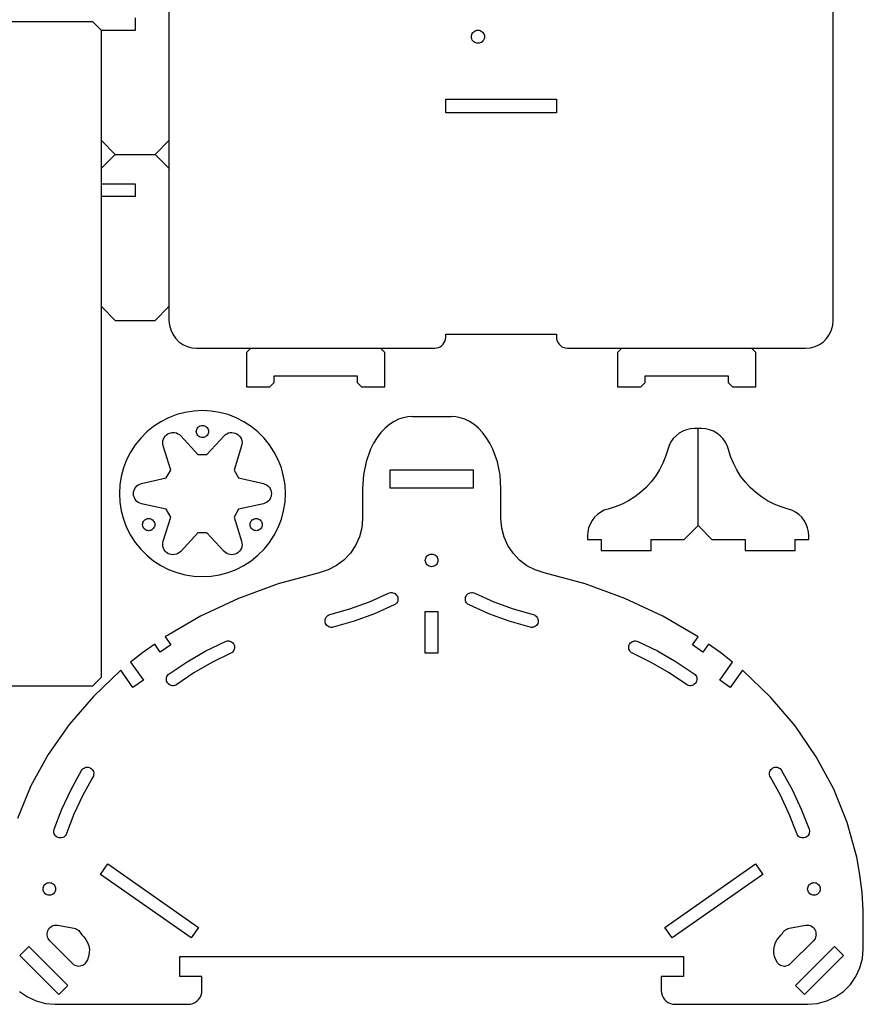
# Model space of a CAD drawing. Header units: millimetres. Extents: x 0 to 378, y 0 to 381.
# Tile 2 of 3: x 184 to 378, y 0 to 226. Entities that reach past the tile are written whole.
import ezdxf

# ---------------------------------------------------------------- set-up
doc = ezdxf.new("R2010")
doc.units = ezdxf.units.MM
doc.layers.add('SHEET_VIEW_1_DRAWING_1', color=7, linetype='Continuous')

msp = doc.modelspace()

# ---------------------------------------------------------------- linework, layer by layer
at = {"layer": 'SHEET_VIEW_1_DRAWING_1', "color": 5}
for p, q in [((218.69, 264.83), (218.69, 156.88)), ((371.09, 156.88), (371.09, 264.83)), ((210.95, 226.35), (210.95, 223.43)), ((201.2, 225.43), (2, 225.43)), ((203.2, 223.43), (201.2, 225.43)), ((210.95, 223.43), (203.2, 223.43)), ((203.2, 75.03), (203.2, 223.43)), ((288.08, 221.97), (288.1, 222.23)), ((288.1, 221.71), (288.08, 221.97)), ((288.1, 222.23), (288.17, 222.48)), ((288.17, 221.46), (288.1, 221.71)), ((288.17, 222.48), (288.28, 222.72)), ((288.28, 221.22), (288.17, 221.46)), ((288.28, 222.72), (288.43, 222.93)), ((288.43, 222.93), (288.61, 223.12)), ((288.61, 223.12), (288.83, 223.27)), ((288.83, 223.27), (289.06, 223.38)), ((289.06, 223.38), (289.32, 223.45)), ((289.32, 223.45), (289.58, 223.47)), ((289.58, 223.47), (289.84, 223.45)), ((289.84, 223.45), (290.09, 223.38)), ((290.09, 223.38), (290.33, 223.27)), ((290.33, 223.27), (290.54, 223.12)), ((290.54, 223.12), (290.72, 222.93)), ((290.72, 222.93), (290.87, 222.72)), ((290.87, 222.72), (290.99, 222.48)), ((290.99, 221.46), (290.87, 221.22)), ((290.99, 222.48), (291.05, 222.23)), ((291.05, 221.71), (290.99, 221.46)), ((291.05, 222.23), (291.08, 221.97)), ((291.08, 221.97), (291.05, 221.71)), ((288.43, 221.01), (288.28, 221.22)), ((288.61, 220.82), (288.43, 221.01)), ((288.83, 220.67), (288.61, 220.82)), ((289.06, 220.56), (288.83, 220.67)), ((289.32, 220.49), (289.06, 220.56)), ((289.58, 220.47), (289.32, 220.49)), ((289.84, 220.49), (289.58, 220.47)), ((290.09, 220.56), (289.84, 220.49)), ((290.33, 220.67), (290.09, 220.56)), ((290.54, 220.82), (290.33, 220.67)), ((290.72, 221.01), (290.54, 220.82)), ((290.87, 221.22), (290.72, 221.01)), ((282.19, 204.51), (282.19, 207.68)), ((282.19, 207.68), (307.59, 207.68)), ((307.59, 207.68), (307.59, 204.51)), ((307.59, 204.51), (282.19, 204.51)), ((203.2, 198.16), (206.38, 194.98)), ((215.52, 194.98), (218.69, 198.16)), ((206.38, 194.98), (203.2, 191.81)), ((206.38, 194.98), (215.52, 194.98)), ((218.69, 191.81), (215.52, 194.98)), ((203.2, 188.25), (210.95, 188.25)), ((210.95, 188.25), (210.95, 185.33)), ((210.95, 185.33), (203.2, 185.33)), ((203.2, 160.06), (206.38, 156.88)), ((215.52, 156.88), (218.69, 160.06)), ((206.38, 156.88), (215.52, 156.88)), ((218.69, 156.88), (218.79, 155.78)), ((371, 155.78), (371.09, 156.88)), ((218.79, 155.78), (219.08, 154.71)), ((219.08, 154.71), (219.54, 153.71)), ((219.54, 153.71), (220.18, 152.8)), ((282.19, 153.71), (307.59, 153.71)), ((282.19, 153.07), (282.19, 153.71)), ((307.59, 153.71), (307.59, 153.07)), ((369.61, 152.8), (370.24, 153.71)), ((370.24, 153.71), (370.71, 154.71)), ((370.71, 154.71), (371, 155.78)), ((220.18, 152.8), (220.96, 152.02)), ((220.96, 152.02), (221.87, 151.38)), ((221.87, 151.38), (222.87, 150.91)), ((281.29, 151.13), (281.6, 151.44)), ((281.6, 151.44), (281.85, 151.8)), ((281.85, 151.8), (282.04, 152.2)), ((282.04, 152.2), (282.16, 152.63)), ((282.16, 152.63), (282.19, 153.07)), ((307.59, 153.07), (307.63, 152.63)), ((307.63, 152.63), (307.75, 152.2)), ((307.75, 152.2), (307.93, 151.8)), ((307.93, 151.8), (308.19, 151.44)), ((308.19, 151.44), (308.5, 151.13)), ((366.92, 150.91), (367.92, 151.38)), ((367.92, 151.38), (368.83, 152.02)), ((368.83, 152.02), (369.61, 152.8)), ((222.87, 150.91), (223.94, 150.63)), ((223.94, 150.63), (225.04, 150.53)), ((225.04, 150.53), (279.65, 150.53)), ((237.47, 150.53), (236.47, 149.53)), ((236.47, 149.53), (236.47, 141.64)), ((268.22, 149.53), (267.22, 150.53)), ((268.22, 141.64), (268.22, 149.53)), ((279.65, 150.53), (280.1, 150.57)), ((280.1, 150.57), (280.52, 150.68)), ((280.52, 150.68), (280.92, 150.87)), ((280.92, 150.87), (281.29, 151.13)), ((308.5, 151.13), (308.86, 150.87)), ((308.86, 150.87), (309.27, 150.68)), ((309.27, 150.68), (309.69, 150.57)), ((309.69, 150.57), (310.13, 150.53)), ((310.13, 150.53), (364.74, 150.53)), ((322.56, 150.53), (321.56, 149.53)), ((321.56, 149.53), (321.56, 141.64)), ((353.31, 149.53), (352.31, 150.53)), ((353.31, 141.64), (353.31, 149.53)), ((364.74, 150.53), (365.85, 150.63)), ((365.85, 150.63), (366.92, 150.91)), ((241.82, 141.64), (242.82, 142.64)), ((242.82, 144.18), (261.87, 144.18)), ((242.82, 142.64), (242.82, 144.18)), ((261.87, 144.18), (261.87, 142.64)), ((261.87, 142.64), (262.87, 141.64)), ((326.91, 141.64), (327.91, 142.64)), ((327.91, 144.18), (346.96, 144.18)), ((327.91, 142.64), (327.91, 144.18)), ((346.96, 144.18), (346.96, 142.64)), ((346.96, 142.64), (347.96, 141.64)), ((236.47, 141.64), (241.82, 141.64)), ((262.87, 141.64), (268.22, 141.64)), ((321.56, 141.64), (326.91, 141.64)), ((347.96, 141.64), (353.31, 141.64)), ((222.4, 135.8), (220.47, 135.28)), ((224.37, 136.11), (222.4, 135.8)), ((226.36, 136.21), (224.37, 136.11)), ((228.35, 136.11), (226.36, 136.21)), ((230.32, 135.8), (228.35, 136.11)), ((232.25, 135.28), (230.32, 135.8)), ((216.84, 133.66), (215.16, 132.57)), ((218.61, 134.57), (216.84, 133.66)), ((220.47, 135.28), (218.61, 134.57)), ((234.11, 134.57), (232.25, 135.28)), ((235.89, 133.66), (234.11, 134.57)), ((237.56, 132.57), (235.89, 133.66)), ((270.32, 133.7), (269.25, 133)), ((271.35, 134.21), (270.32, 133.7)), ((272.45, 134.58), (271.35, 134.21)), ((273.48, 134.79), (272.45, 134.58)), ((274.53, 134.86), (273.48, 134.79)), ((274.53, 134.86), (283.42, 134.86)), ((284.47, 134.79), (283.42, 134.86)), ((285.5, 134.58), (284.47, 134.79)), ((286.58, 134.21), (285.5, 134.58)), ((287.62, 133.7), (286.58, 134.21)), ((288.69, 133), (287.62, 133.7)), ((213.61, 131.32), (212.2, 129.91)), ((215.16, 132.57), (213.61, 131.32)), ((218.45, 130.87), (218.81, 131.04)), ((218.81, 131.04), (219.2, 131.14)), ((219.2, 131.14), (219.41, 131.18)), ((219.41, 131.18), (219.64, 131.19)), ((219.64, 131.19), (219.99, 131.16)), ((219.99, 131.16), (220.38, 131.07)), ((220.38, 131.07), (220.75, 130.91)), ((224.96, 131.4), (224.99, 131.64)), ((224.99, 131.16), (224.96, 131.4)), ((224.99, 131.64), (225.05, 131.88)), ((225.05, 130.92), (224.99, 131.16)), ((225.05, 131.88), (225.15, 132.1)), ((225.15, 132.1), (225.29, 132.3)), ((225.29, 132.3), (225.46, 132.47)), ((225.46, 132.47), (225.66, 132.61)), ((225.66, 132.61), (225.88, 132.71)), ((225.88, 132.71), (226.12, 132.78)), ((226.12, 132.78), (226.36, 132.8)), ((226.36, 132.8), (226.6, 132.78)), ((226.6, 132.78), (226.84, 132.71)), ((226.84, 132.71), (227.06, 132.61)), ((227.06, 132.61), (227.26, 132.47)), ((227.26, 132.47), (227.43, 132.3)), ((227.43, 132.3), (227.57, 132.1)), ((227.57, 132.1), (227.67, 131.88)), ((227.67, 131.88), (227.74, 131.64)), ((227.74, 131.16), (227.67, 130.92)), ((227.74, 131.64), (227.76, 131.4)), ((227.76, 131.4), (227.74, 131.16)), ((231.97, 130.91), (232.34, 131.07)), ((232.34, 131.07), (232.73, 131.16)), ((232.73, 131.16), (233.13, 131.19)), ((233.13, 131.19), (233.53, 131.14)), ((233.53, 131.14), (233.91, 131.04)), ((233.91, 131.04), (234.27, 130.87)), ((239.11, 131.32), (237.56, 132.57)), ((240.52, 129.91), (239.11, 131.32)), ((267.32, 131.16), (266.44, 130.02)), ((268.27, 132.17), (267.32, 131.16)), ((269.25, 133), (268.27, 132.17)), ((289.67, 132.17), (288.69, 133)), ((290.64, 131.15), (289.67, 132.17)), ((291.5, 130.03), (290.64, 131.15)), ((336.58, 131.47), (335.77, 131.01)), ((337.45, 131.8), (336.58, 131.47)), ((338.36, 132), (337.45, 131.8)), ((339.28, 132.07), (338.36, 132)), ((340.09, 132.07), (339.28, 132.07)), ((340.09, 109.85), (340.09, 132.07)), ((340.9, 132.07), (340.09, 132.07)), ((341.82, 132), (340.9, 132.07)), ((342.73, 131.8), (341.82, 132)), ((343.6, 131.47), (342.73, 131.8)), ((344.41, 131.01), (343.6, 131.47)), ((212.2, 129.91), (210.95, 128.36)), ((217.26, 128.9), (217.31, 129.29)), ((217.28, 128.5), (217.26, 128.9)), ((217.31, 129.29), (217.42, 129.68)), ((217.42, 129.68), (217.6, 130.04)), ((217.6, 130.04), (217.84, 130.36)), ((217.84, 130.36), (218.12, 130.64)), ((218.12, 130.64), (218.45, 130.87)), ((220.75, 130.91), (221.08, 130.69)), ((221.08, 130.69), (221.38, 130.42)), ((221.38, 130.42), (225.33, 126.16)), ((225.15, 130.7), (225.05, 130.92)), ((225.29, 130.5), (225.15, 130.7)), ((225.46, 130.33), (225.29, 130.5)), ((225.66, 130.19), (225.46, 130.33)), ((225.88, 130.09), (225.66, 130.19)), ((226.12, 130.02), (225.88, 130.09)), ((226.36, 130), (226.12, 130.02)), ((226.6, 130.02), (226.36, 130)), ((226.84, 130.09), (226.6, 130.02)), ((227.06, 130.19), (226.84, 130.09)), ((227.26, 130.33), (227.06, 130.19)), ((227.43, 130.5), (227.26, 130.33)), ((227.4, 126.16), (231.34, 130.42)), ((227.57, 130.7), (227.43, 130.5)), ((227.67, 130.92), (227.57, 130.7)), ((231.34, 130.42), (231.64, 130.69)), ((231.64, 130.69), (231.97, 130.91)), ((234.27, 130.87), (234.6, 130.64)), ((234.6, 130.64), (234.89, 130.36)), ((234.89, 130.36), (235.12, 130.04)), ((235.12, 130.04), (235.3, 129.68)), ((235.3, 129.68), (235.41, 129.29)), ((235.41, 129.29), (235.46, 128.9)), ((235.46, 128.9), (235.44, 128.5)), ((241.77, 128.36), (240.52, 129.91)), ((265.65, 128.76), (264.96, 127.38)), ((266.44, 130.02), (265.65, 128.76)), ((292.3, 128.74), (291.5, 130.03)), ((333.86, 129.02), (333.43, 128.19)), ((334.39, 129.77), (333.86, 129.02)), ((335.04, 130.44), (334.39, 129.77)), ((335.77, 131.01), (335.04, 130.44)), ((345.14, 130.44), (344.41, 131.01)), ((345.79, 129.77), (345.14, 130.44)), ((346.32, 129.02), (345.79, 129.77)), ((346.75, 128.19), (346.32, 129.02)), ((209.86, 126.69), (208.96, 124.91)), ((210.95, 128.36), (209.86, 126.69)), ((217.37, 128.11), (217.28, 128.5)), ((219.09, 122.56), (217.37, 128.11)), ((235.35, 128.11), (233.63, 122.56)), ((235.44, 128.5), (235.35, 128.11)), ((242.86, 126.69), (241.77, 128.36)), ((243.76, 124.91), (242.86, 126.69)), ((264.96, 127.38), (263.9, 124.42)), ((292.98, 127.38), (292.3, 128.74)), ((294.04, 124.43), (292.98, 127.38)), ((333.14, 127.31), (332.64, 125.69)), ((333.43, 128.19), (333.14, 127.31)), ((347.04, 127.31), (346.75, 128.19)), ((347.54, 125.69), (347.04, 127.31)), ((208.96, 124.91), (208.24, 123.05)), ((225.33, 126.16), (227.4, 126.16)), ((244.48, 123.05), (243.76, 124.91)), ((263.9, 124.42), (263.3, 121.45)), ((294.65, 121.42), (294.04, 124.43)), ((332.64, 125.69), (332, 124.13)), ((348.18, 124.13), (347.54, 125.69)), ((208.24, 123.05), (207.73, 121.12)), ((218.05, 120.76), (219.09, 122.56)), ((233.63, 122.56), (234.67, 120.76)), ((244.99, 121.12), (244.48, 123.05)), ((269.42, 118.42), (269.42, 122.64)), ((269.42, 122.64), (288.47, 122.64)), ((288.47, 122.64), (288.47, 118.42)), ((331.23, 122.62), (330.33, 121.19)), ((332, 124.13), (331.23, 122.62)), ((348.95, 122.62), (348.18, 124.13)), ((349.85, 121.19), (348.95, 122.62)), ((207.73, 121.12), (207.42, 119.15)), ((212.39, 119.48), (218.05, 120.76)), ((234.67, 120.76), (240.34, 119.48)), ((245.31, 119.15), (244.99, 121.12)), ((263.3, 121.45), (263.1, 118.35)), ((294.85, 118.35), (294.65, 121.42)), ((329.3, 119.85), (328.16, 118.6)), ((330.33, 121.19), (329.3, 119.85)), ((350.88, 119.85), (349.85, 121.19)), ((352.02, 118.6), (350.88, 119.85)), ((207.42, 119.15), (207.31, 117.16)), ((210.54, 117.16), (210.57, 117.56)), ((210.57, 117.56), (210.67, 117.95)), ((210.67, 117.95), (210.83, 118.31)), ((210.83, 118.31), (211.06, 118.65)), ((211.06, 118.65), (211.33, 118.94)), ((211.33, 118.94), (211.65, 119.18)), ((211.65, 119.18), (212.01, 119.36)), ((212.01, 119.36), (212.39, 119.48)), ((240.34, 119.48), (240.72, 119.36)), ((240.72, 119.36), (241.07, 119.18)), ((241.07, 119.18), (241.39, 118.94)), ((241.39, 118.94), (241.67, 118.65)), ((241.67, 118.65), (241.89, 118.31)), ((241.89, 118.31), (242.05, 117.95)), ((242.05, 117.95), (242.15, 117.56)), ((242.15, 117.56), (242.19, 117.16)), ((245.41, 117.16), (245.31, 119.15)), ((263.1, 118.35), (263.1, 111.41)), ((288.47, 118.42), (269.42, 118.42)), ((294.85, 111.4), (294.85, 118.35)), ((328.16, 118.6), (326.91, 117.46)), ((353.27, 117.46), (352.02, 118.6)), ((207.31, 117.16), (207.42, 115.17)), ((210.57, 116.76), (210.54, 117.16)), ((210.67, 116.38), (210.57, 116.76)), ((210.83, 116.01), (210.67, 116.38)), ((211.06, 115.68), (210.83, 116.01)), ((211.33, 115.39), (211.06, 115.68)), ((211.65, 115.15), (211.33, 115.39)), ((241.39, 115.39), (241.07, 115.15)), ((241.67, 115.68), (241.39, 115.39)), ((241.89, 116.01), (241.67, 115.68)), ((242.05, 116.38), (241.89, 116.01)), ((242.15, 116.76), (242.05, 116.38)), ((242.19, 117.16), (242.15, 116.76)), ((245.31, 115.17), (245.41, 117.16)), ((324.14, 115.53), (322.64, 114.76)), ((325.57, 116.43), (324.14, 115.53)), ((326.91, 117.46), (325.57, 116.43)), ((354.61, 116.43), (353.27, 117.46)), ((356.04, 115.53), (354.61, 116.43)), ((357.54, 114.76), (356.04, 115.53)), ((207.42, 115.17), (207.73, 113.2)), ((207.73, 113.2), (208.24, 111.28)), ((212.01, 114.97), (211.65, 115.15)), ((212.39, 114.85), (212.01, 114.97)), ((218.05, 113.56), (212.39, 114.85)), ((219.09, 111.77), (218.05, 113.56)), ((234.67, 113.56), (233.63, 111.77)), ((240.34, 114.85), (234.67, 113.56)), ((240.72, 114.97), (240.34, 114.85)), ((241.07, 115.15), (240.72, 114.97)), ((244.48, 111.28), (244.99, 113.2)), ((244.99, 113.2), (245.31, 115.17)), ((318.57, 113.33), (317.74, 112.91)), ((319.45, 113.63), (318.57, 113.33)), ((321.07, 114.12), (319.45, 113.63)), ((322.64, 114.76), (321.07, 114.12)), ((359.11, 114.12), (357.54, 114.76)), ((360.73, 113.63), (359.11, 114.12)), ((361.61, 113.33), (360.73, 113.63)), ((362.44, 112.91), (361.61, 113.33)), ((208.24, 111.28), (208.96, 109.41)), ((212.72, 110.52), (212.82, 110.74)), ((212.82, 110.74), (212.96, 110.94)), ((212.96, 110.94), (213.13, 111.11)), ((213.13, 111.11), (213.33, 111.25)), ((213.33, 111.25), (213.55, 111.36)), ((213.55, 111.36), (213.79, 111.42)), ((213.79, 111.42), (214.03, 111.44)), ((214.03, 111.44), (214.27, 111.42)), ((214.27, 111.42), (214.51, 111.36)), ((214.51, 111.36), (214.73, 111.25)), ((214.73, 111.25), (214.93, 111.11)), ((214.93, 111.11), (215.1, 110.94)), ((215.1, 110.94), (215.24, 110.74)), ((215.24, 110.74), (215.34, 110.52)), ((217.37, 106.22), (219.09, 111.77)), ((233.63, 111.77), (235.35, 106.22)), ((237.38, 110.52), (237.48, 110.74)), ((237.48, 110.74), (237.62, 110.94)), ((237.62, 110.94), (237.79, 111.11)), ((237.79, 111.11), (237.99, 111.25)), ((237.99, 111.25), (238.21, 111.36)), ((238.21, 111.36), (238.45, 111.42)), ((238.45, 111.42), (238.69, 111.44)), ((238.69, 111.44), (238.93, 111.42)), ((238.93, 111.42), (239.17, 111.36)), ((239.17, 111.36), (239.39, 111.25)), ((239.39, 111.25), (239.59, 111.11)), ((239.59, 111.11), (239.76, 110.94)), ((239.76, 110.94), (239.9, 110.74)), ((239.9, 110.74), (240, 110.52)), ((243.76, 109.41), (244.48, 111.28)), ((263.1, 111.41), (262.92, 109.28)), ((295.03, 109.27), (294.85, 111.4)), ((315.75, 110.99), (315.29, 110.18)), ((316.32, 111.72), (315.75, 110.99)), ((316.99, 112.37), (316.32, 111.72)), ((317.74, 112.91), (316.99, 112.37)), ((363.19, 112.37), (362.44, 112.91)), ((363.86, 111.72), (363.19, 112.37)), ((364.43, 110.99), (363.86, 111.72)), ((364.89, 110.18), (364.43, 110.99)), ((208.96, 109.41), (209.86, 107.64)), ((212.63, 110.04), (212.66, 110.29)), ((212.66, 109.8), (212.63, 110.04)), ((212.66, 110.29), (212.72, 110.52)), ((212.72, 109.57), (212.66, 109.8)), ((212.82, 109.35), (212.72, 109.57)), ((212.96, 109.15), (212.82, 109.35)), ((213.13, 108.97), (212.96, 109.15)), ((213.33, 108.83), (213.13, 108.97)), ((213.55, 108.73), (213.33, 108.83)), ((213.79, 108.67), (213.55, 108.73)), ((214.03, 108.65), (213.79, 108.67)), ((214.27, 108.67), (214.03, 108.65)), ((214.51, 108.73), (214.27, 108.67)), ((214.73, 108.83), (214.51, 108.73)), ((214.93, 108.97), (214.73, 108.83)), ((215.1, 109.15), (214.93, 108.97)), ((215.24, 109.35), (215.1, 109.15)), ((215.34, 109.57), (215.24, 109.35)), ((215.34, 110.52), (215.41, 110.29)), ((215.41, 109.8), (215.34, 109.57)), ((215.41, 110.29), (215.43, 110.04)), ((215.43, 110.04), (215.41, 109.8)), ((237.29, 110.04), (237.32, 110.29)), ((237.32, 109.8), (237.29, 110.04)), ((237.32, 110.29), (237.38, 110.52)), ((237.38, 109.57), (237.32, 109.8)), ((237.48, 109.35), (237.38, 109.57)), ((237.62, 109.15), (237.48, 109.35)), ((237.79, 108.97), (237.62, 109.15)), ((237.99, 108.83), (237.79, 108.97)), ((238.21, 108.73), (237.99, 108.83)), ((238.45, 108.67), (238.21, 108.73)), ((238.69, 108.65), (238.45, 108.67)), ((238.93, 108.67), (238.69, 108.65)), ((239.17, 108.73), (238.93, 108.67)), ((239.39, 108.83), (239.17, 108.73)), ((239.59, 108.97), (239.39, 108.83)), ((239.76, 109.15), (239.59, 108.97)), ((239.9, 109.35), (239.76, 109.15)), ((240, 109.57), (239.9, 109.35)), ((240, 110.52), (240.07, 110.29)), ((240.07, 109.8), (240, 109.57)), ((240.07, 110.29), (240.09, 110.04)), ((240.09, 110.04), (240.07, 109.8)), ((242.86, 107.64), (243.76, 109.41)), ((262.92, 109.28), (262.38, 107.21)), ((295.56, 107.2), (295.03, 109.27)), ((314.96, 109.31), (314.76, 108.4)), ((315.29, 110.18), (314.96, 109.31)), ((336.92, 106.67), (340.09, 109.85)), ((340.09, 109.85), (343.27, 106.67)), ((365.22, 109.31), (364.89, 110.18)), ((365.42, 108.4), (365.22, 109.31)), ((209.86, 107.64), (210.95, 105.97)), ((217.28, 105.83), (217.37, 106.22)), ((225.33, 108.17), (221.38, 103.9)), ((227.4, 108.17), (225.33, 108.17)), ((231.34, 103.9), (227.4, 108.17)), ((235.35, 106.22), (235.44, 105.83)), ((241.77, 105.97), (242.86, 107.64)), ((262.38, 107.21), (261.5, 105.25)), ((296.44, 105.24), (295.56, 107.2)), ((314.76, 108.4), (314.69, 107.48)), ((314.69, 107.48), (314.69, 106.67)), ((314.69, 106.67), (317.87, 106.67)), ((317.87, 106.67), (317.87, 104.13)), ((329.3, 106.67), (336.92, 106.67)), ((329.3, 104.13), (329.3, 106.67)), ((343.27, 106.67), (350.89, 106.67)), ((350.89, 106.67), (350.89, 104.13)), ((362.32, 104.13), (362.32, 106.67)), ((362.32, 106.67), (365.49, 106.67)), ((365.49, 107.48), (365.42, 108.4)), ((365.49, 106.67), (365.49, 107.48)), ((210.95, 105.97), (212.2, 104.42)), ((212.2, 104.42), (213.61, 103.01)), ((217.26, 105.43), (217.28, 105.83)), ((217.31, 105.03), (217.26, 105.43)), ((217.42, 104.65), (217.31, 105.03)), ((217.6, 104.29), (217.42, 104.65)), ((217.84, 103.97), (217.6, 104.29)), ((218.12, 103.69), (217.84, 103.97)), ((234.89, 103.97), (234.6, 103.69)), ((235.12, 104.29), (234.89, 103.97)), ((235.3, 104.65), (235.12, 104.29)), ((235.41, 105.03), (235.3, 104.65)), ((235.46, 105.43), (235.41, 105.03)), ((235.44, 105.83), (235.46, 105.43)), ((239.11, 103.01), (240.52, 104.42)), ((240.52, 104.42), (241.77, 105.97)), ((261.5, 105.25), (260.31, 103.47)), ((297.63, 103.47), (296.44, 105.24)), ((317.87, 104.13), (329.3, 104.13)), ((350.89, 104.13), (362.32, 104.13)), ((213.61, 103.01), (215.16, 101.75)), ((215.16, 101.75), (216.84, 100.67)), ((218.45, 103.46), (218.12, 103.69)), ((218.81, 103.29), (218.45, 103.46)), ((219.2, 103.18), (218.81, 103.29)), ((219.59, 103.14), (219.2, 103.18)), ((219.99, 103.17), (219.59, 103.14)), ((220.38, 103.26), (219.99, 103.17)), ((220.75, 103.42), (220.38, 103.26)), ((221.08, 103.63), (220.75, 103.42)), ((221.38, 103.9), (221.08, 103.63)), ((231.64, 103.63), (231.34, 103.9)), ((231.97, 103.42), (231.64, 103.63)), ((232.34, 103.26), (231.97, 103.42)), ((232.73, 103.17), (232.34, 103.26)), ((233.13, 103.14), (232.73, 103.17)), ((233.53, 103.18), (233.13, 103.14)), ((233.91, 103.29), (233.53, 103.18)), ((234.27, 103.46), (233.91, 103.29)), ((234.6, 103.69), (234.27, 103.46)), ((235.89, 100.67), (237.56, 101.75)), ((237.56, 101.75), (239.11, 103.01)), ((258.84, 101.92), (257.12, 100.64)), ((260.31, 103.47), (258.84, 101.92)), ((277.5, 101.85), (277.52, 102.1)), ((277.52, 101.59), (277.5, 101.85)), ((277.52, 102.1), (277.59, 102.34)), ((277.59, 102.34), (277.69, 102.57)), ((277.69, 102.57), (277.84, 102.78)), ((277.84, 102.78), (278.02, 102.96)), ((278.02, 102.96), (278.23, 103.1)), ((278.23, 103.1), (278.45, 103.21)), ((278.45, 103.21), (278.7, 103.27)), ((278.7, 103.27), (278.95, 103.3)), ((278.95, 103.3), (279.2, 103.27)), ((279.2, 103.27), (279.45, 103.21)), ((279.45, 103.21), (279.68, 103.1)), ((279.68, 103.1), (279.88, 102.96)), ((279.88, 102.96), (280.06, 102.78)), ((280.06, 102.78), (280.21, 102.57)), ((280.21, 102.57), (280.31, 102.34)), ((280.31, 102.34), (280.38, 102.1)), ((280.38, 102.1), (280.4, 101.85)), ((280.4, 101.85), (280.38, 101.59)), ((299.1, 101.91), (297.63, 103.47)), ((300.81, 100.63), (299.1, 101.91)), ((216.84, 100.67), (218.61, 99.76)), ((218.61, 99.76), (220.47, 99.05)), ((232.25, 99.05), (234.11, 99.76)), ((234.11, 99.76), (235.89, 100.67)), ((255.22, 99.66), (253.18, 99.02)), ((257.12, 100.64), (255.22, 99.66)), ((277.59, 101.35), (277.52, 101.59)), ((277.69, 101.12), (277.59, 101.35)), ((277.84, 100.91), (277.69, 101.12)), ((278.02, 100.74), (277.84, 100.91)), ((278.23, 100.59), (278.02, 100.74)), ((278.45, 100.48), (278.23, 100.59)), ((278.7, 100.42), (278.45, 100.48)), ((278.95, 100.4), (278.7, 100.42)), ((279.2, 100.42), (278.95, 100.4)), ((279.45, 100.48), (279.2, 100.42)), ((279.68, 100.59), (279.45, 100.48)), ((279.88, 100.74), (279.68, 100.59)), ((280.06, 100.91), (279.88, 100.74)), ((280.21, 101.12), (280.06, 100.91)), ((280.31, 101.35), (280.21, 101.12)), ((280.38, 101.59), (280.31, 101.35)), ((302.72, 99.65), (300.81, 100.63)), ((304.76, 99.01), (302.72, 99.65)), ((220.47, 99.05), (222.4, 98.53)), ((222.4, 98.53), (224.37, 98.22)), ((224.37, 98.22), (226.36, 98.11)), ((226.36, 98.11), (228.35, 98.22)), ((228.35, 98.22), (230.32, 98.53)), ((230.32, 98.53), (232.25, 99.05)), ((253.18, 99.02), (243.72, 96.46)), ((314.21, 96.46), (304.76, 99.01)), ((243.72, 96.46), (234.61, 93.13)), ((323.31, 93.12), (314.21, 96.46)), ((234.61, 93.13), (225.95, 89.05)), ((264.7, 92.37), (269.06, 94.31)), ((269.06, 94.31), (269.3, 94.4)), ((269.3, 94.4), (269.56, 94.45)), ((269.56, 94.45), (269.82, 94.46)), ((269.82, 94.46), (270.08, 94.42)), ((270.08, 94.42), (270.33, 94.33)), ((270.33, 94.33), (270.55, 94.21)), ((270.55, 94.21), (270.76, 94.04)), ((270.76, 94.04), (270.93, 93.84)), ((270.93, 93.84), (271.06, 93.62)), ((271.06, 93.62), (271.16, 93.38)), ((271.16, 93.38), (271.21, 93.12)), ((271.21, 92.86), (271.17, 92.6)), ((271.21, 93.12), (271.21, 92.86)), ((286.69, 93.12), (286.74, 93.38)), ((286.69, 92.86), (286.69, 93.12)), ((286.73, 92.6), (286.69, 92.86)), ((286.74, 93.38), (286.84, 93.62)), ((286.84, 93.62), (286.97, 93.84)), ((286.97, 93.84), (287.14, 94.04)), ((287.14, 94.04), (287.35, 94.21)), ((287.35, 94.21), (287.57, 94.33)), ((287.57, 94.33), (287.82, 94.42)), ((287.82, 94.42), (288.08, 94.46)), ((288.08, 94.46), (288.34, 94.45)), ((288.34, 94.45), (288.6, 94.4)), ((288.6, 94.4), (288.84, 94.31)), ((288.84, 94.31), (293.2, 92.37)), ((331.96, 89.05), (323.31, 93.12)), ((255.63, 89.42), (260.22, 90.74)), ((260.22, 90.74), (264.7, 92.37)), ((270.37, 91.61), (265.82, 89.59)), ((270.6, 91.75), (270.37, 91.61)), ((270.8, 91.92), (270.6, 91.75)), ((270.96, 92.12), (270.8, 91.92)), ((271.09, 92.35), (270.96, 92.12)), ((271.17, 92.6), (271.09, 92.35)), ((286.81, 92.35), (286.73, 92.6)), ((286.94, 92.12), (286.81, 92.35)), ((287.1, 91.92), (286.94, 92.12)), ((287.3, 91.75), (287.1, 91.92)), ((287.53, 91.61), (287.3, 91.75)), ((292.08, 89.59), (287.53, 91.61)), ((293.2, 92.37), (297.68, 90.74)), ((297.68, 90.74), (302.27, 89.42)), ((225.95, 89.05), (217.83, 84.27)), ((254.5, 88.13), (254.55, 88.38)), ((254.5, 87.86), (254.5, 88.13)), ((254.55, 88.38), (254.65, 88.63)), ((254.65, 88.63), (254.78, 88.85)), ((254.78, 88.85), (254.95, 89.05)), ((254.95, 89.05), (255.16, 89.21)), ((255.16, 89.21), (255.38, 89.34)), ((255.38, 89.34), (255.63, 89.42)), ((265.82, 89.59), (261.14, 87.89)), ((277.49, 80.58), (277.49, 90.11)), ((277.49, 90.11), (280.41, 90.11)), ((280.41, 90.11), (280.41, 80.58)), ((296.76, 87.89), (292.08, 89.59)), ((302.27, 89.42), (302.52, 89.34)), ((302.52, 89.34), (302.74, 89.21)), ((302.74, 89.21), (302.95, 89.05)), ((302.95, 89.05), (303.12, 88.85)), ((303.12, 88.85), (303.25, 88.63)), ((303.25, 88.63), (303.35, 88.38)), ((303.35, 88.38), (303.4, 88.13)), ((303.4, 88.13), (303.4, 87.86)), ((340.07, 84.27), (331.96, 89.05)), ((254.54, 87.61), (254.5, 87.86)), ((254.58, 87.46), (254.54, 87.61)), ((254.62, 87.36), (254.58, 87.46)), ((254.75, 87.13), (254.62, 87.36)), ((254.92, 86.93), (254.75, 87.13)), ((255.11, 86.76), (254.92, 86.93)), ((255.34, 86.62), (255.11, 86.76)), ((255.58, 86.53), (255.34, 86.62)), ((255.84, 86.48), (255.58, 86.53)), ((256.1, 86.47), (255.84, 86.48)), ((256.36, 86.51), (256.1, 86.47)), ((261.14, 87.89), (256.36, 86.51)), ((301.54, 86.51), (296.76, 87.89)), ((301.8, 86.47), (301.54, 86.51)), ((302.06, 86.48), (301.8, 86.47)), ((302.32, 86.53), (302.06, 86.48)), ((302.56, 86.62), (302.32, 86.53)), ((302.79, 86.76), (302.56, 86.62)), ((302.98, 86.93), (302.79, 86.76)), ((303.15, 87.13), (302.98, 86.93)), ((303.28, 87.36), (303.15, 87.13)), ((303.32, 87.46), (303.28, 87.36)), ((303.36, 87.61), (303.32, 87.46)), ((303.4, 87.86), (303.36, 87.61)), ((217.83, 84.27), (219.1, 82.47)), ((338.8, 82.47), (340.07, 84.27)), ((215.41, 82.64), (212.61, 80.61)), ((216.7, 80.79), (215.41, 82.64)), ((219.1, 82.47), (216.7, 80.79)), ((227.16, 81.07), (231.63, 83.26)), ((231.63, 83.26), (231.88, 83.34)), ((231.88, 83.34), (232.14, 83.38)), ((232.14, 83.38), (232.4, 83.38)), ((232.4, 83.38), (232.65, 83.33)), ((232.65, 83.33), (232.9, 83.23)), ((232.9, 83.23), (233.12, 83.1)), ((233.12, 83.1), (233.32, 82.93)), ((233.32, 82.93), (233.48, 82.72)), ((233.48, 82.72), (233.54, 82.64)), ((233.54, 82.64), (233.61, 82.5)), ((233.68, 81.47), (233.59, 81.23)), ((233.61, 82.5), (233.7, 82.25)), ((233.73, 81.73), (233.68, 81.47)), ((233.7, 82.25), (233.74, 81.99)), ((233.74, 81.99), (233.73, 81.73)), ((324.16, 81.99), (324.2, 82.25)), ((324.17, 81.73), (324.16, 81.99)), ((324.22, 81.47), (324.17, 81.73)), ((324.2, 82.25), (324.29, 82.5)), ((324.31, 81.23), (324.22, 81.47)), ((324.29, 82.5), (324.36, 82.64)), ((324.36, 82.64), (324.42, 82.72)), ((324.42, 82.72), (324.58, 82.93)), ((324.58, 82.93), (324.78, 83.1)), ((324.78, 83.1), (325, 83.23)), ((325, 83.23), (325.25, 83.33)), ((325.25, 83.33), (325.5, 83.38)), ((325.5, 83.38), (325.76, 83.38)), ((325.76, 83.38), (326.02, 83.34)), ((326.02, 83.34), (326.27, 83.26)), ((326.27, 83.26), (330.74, 81.07)), ((341.2, 80.79), (338.8, 82.47)), ((342.49, 82.64), (341.2, 80.79)), ((345.29, 80.61), (342.49, 82.64)), ((212.61, 80.61), (209.9, 78.5)), ((222.84, 78.58), (227.16, 81.07)), ((232.85, 80.52), (228.56, 78.42)), ((233.08, 80.64), (232.85, 80.52)), ((233.28, 80.81), (233.08, 80.64)), ((233.45, 81), (233.28, 80.81)), ((233.59, 81.23), (233.45, 81)), ((280.41, 80.58), (277.49, 80.58)), ((324.45, 81), (324.31, 81.23)), ((324.62, 80.81), (324.45, 81)), ((324.82, 80.64), (324.62, 80.81)), ((325.05, 80.52), (324.82, 80.64)), ((329.34, 78.42), (325.05, 80.52)), ((330.74, 81.07), (335.06, 78.58)), ((348, 78.5), (345.29, 80.61)), ((209.9, 78.5), (212.82, 74.33)), ((218.71, 75.8), (222.84, 78.58)), ((228.56, 78.42), (224.43, 76.04)), ((333.47, 76.04), (329.34, 78.42)), ((335.06, 78.58), (339.19, 75.8)), ((345.08, 74.33), (348, 78.5)), ((201.2, 73.03), (203.2, 75.03)), ((207.65, 76.62), (201.37, 70.64)), ((210.43, 72.65), (207.65, 76.62)), ((218.1, 74.69), (218.14, 74.95)), ((218.1, 74.43), (218.1, 74.69)), ((218.14, 74.95), (218.22, 75.19)), ((218.22, 75.19), (218.35, 75.42)), ((218.35, 75.42), (218.52, 75.63)), ((218.52, 75.63), (218.71, 75.8)), ((224.43, 76.04), (220.48, 73.37)), ((337.42, 73.37), (333.47, 76.04)), ((339.19, 75.8), (339.38, 75.63)), ((339.38, 75.63), (339.55, 75.42)), ((339.55, 75.42), (339.68, 75.19)), ((339.68, 75.19), (339.76, 74.95)), ((339.76, 74.95), (339.8, 74.69)), ((339.8, 74.69), (339.8, 74.43)), ((350.25, 76.62), (347.47, 72.65)), ((356.67, 70.49), (350.25, 76.62)), ((2, 73.03), (201.2, 73.03)), ((212.82, 74.33), (210.43, 72.65)), ((218.15, 74.17), (218.1, 74.43)), ((218.25, 73.93), (218.15, 74.17)), ((218.38, 73.7), (218.25, 73.93)), ((218.55, 73.51), (218.38, 73.7)), ((218.76, 73.34), (218.55, 73.51)), ((218.98, 73.21), (218.76, 73.34)), ((219.23, 73.13), (218.98, 73.21)), ((219.49, 73.09), (219.23, 73.13)), ((219.75, 73.09), (219.49, 73.09)), ((220.01, 73.14), (219.75, 73.09)), ((220.25, 73.24), (220.01, 73.14)), ((220.48, 73.37), (220.25, 73.24)), ((337.65, 73.24), (337.42, 73.37)), ((337.89, 73.14), (337.65, 73.24)), ((338.15, 73.09), (337.89, 73.14)), ((338.41, 73.09), (338.15, 73.09)), ((338.67, 73.13), (338.41, 73.09)), ((338.92, 73.21), (338.67, 73.13)), ((339.14, 73.34), (338.92, 73.21)), ((339.35, 73.51), (339.14, 73.34)), ((339.52, 73.7), (339.35, 73.51)), ((339.65, 73.93), (339.52, 73.7)), ((339.75, 74.17), (339.65, 73.93)), ((339.8, 74.43), (339.75, 74.17)), ((347.47, 72.65), (345.08, 74.33)), ((201.37, 70.64), (195.8, 64.19)), ((362.34, 63.87), (356.67, 70.49)), ((195.8, 64.19), (191.01, 57.31)), ((367.2, 56.81), (362.34, 63.87)), ((191.01, 57.31), (187.03, 50.09)), ((371.2, 49.39), (367.2, 56.81)), ((199.21, 54.21), (199.45, 54.31)), ((199.45, 54.31), (199.71, 54.37)), ((199.71, 54.37), (199.97, 54.39)), ((199.97, 54.39), (200.23, 54.37)), ((200.23, 54.37), (200.48, 54.29)), ((200.48, 54.29), (200.57, 54.25)), ((200.57, 54.25), (200.71, 54.18)), ((357.19, 54.18), (357.33, 54.25)), ((357.33, 54.25), (357.42, 54.29)), ((357.42, 54.29), (357.67, 54.37)), ((357.67, 54.37), (357.93, 54.39)), ((357.93, 54.39), (358.19, 54.37)), ((358.19, 54.37), (358.45, 54.31)), ((358.45, 54.31), (358.69, 54.21)), ((196.24, 49.31), (198.65, 53.67)), ((198.65, 53.67), (198.81, 53.88)), ((198.81, 53.88), (199, 54.06)), ((201.23, 52.12), (198.91, 47.95)), ((199, 54.06), (199.21, 54.21)), ((200.71, 54.18), (200.92, 54.03)), ((200.92, 54.03), (201.11, 53.84)), ((201.11, 53.84), (201.25, 53.62)), ((201.34, 52.36), (201.23, 52.12)), ((201.25, 53.62), (201.36, 53.38)), ((201.41, 52.61), (201.34, 52.36)), ((201.36, 53.38), (201.42, 53.13)), ((201.44, 52.87), (201.41, 52.61)), ((201.42, 53.13), (201.44, 52.87)), ((356.46, 52.87), (356.48, 53.13)), ((356.49, 52.61), (356.46, 52.87)), ((356.48, 53.13), (356.54, 53.38)), ((356.56, 52.36), (356.49, 52.61)), ((356.54, 53.38), (356.65, 53.62)), ((356.67, 52.12), (356.56, 52.36)), ((356.65, 53.62), (356.79, 53.84)), ((358.99, 47.95), (356.67, 52.12)), ((356.79, 53.84), (356.98, 54.03)), ((356.98, 54.03), (357.19, 54.18)), ((358.69, 54.21), (358.9, 54.06)), ((358.9, 54.06), (359.09, 53.88)), ((359.09, 53.88), (359.25, 53.67)), ((359.25, 53.67), (361.66, 49.31)), ((187.03, 50.09), (183.93, 42.65)), ((194.14, 44.8), (196.24, 49.31)), ((198.91, 47.95), (196.9, 43.62)), ((361, 43.62), (358.99, 47.95)), ((361.66, 49.31), (363.76, 44.8)), ((374.3, 41.68), (371.2, 49.39)), ((192.35, 40.15), (194.14, 44.8)), ((196.9, 43.62), (195.19, 39.17)), ((362.71, 39.17), (361, 43.62)), ((363.76, 44.8), (365.55, 40.15)), ((376.48, 33.75), (374.3, 41.68)), ((192.27, 39.63), (192.29, 39.89)), ((192.3, 39.37), (192.27, 39.63)), ((192.29, 39.89), (192.35, 40.15)), ((192.37, 39.12), (192.3, 39.37)), ((192.48, 38.89), (192.37, 39.12)), ((192.64, 38.67), (192.48, 38.89)), ((192.82, 38.49), (192.64, 38.67)), ((193.04, 38.35), (192.82, 38.49)), ((194.75, 38.53), (194.54, 38.37)), ((194.93, 38.71), (194.75, 38.53)), ((195.08, 38.93), (194.93, 38.71)), ((195.19, 39.17), (195.08, 38.93)), ((362.82, 38.93), (362.71, 39.17)), ((362.97, 38.71), (362.82, 38.93)), ((363.15, 38.53), (362.97, 38.71)), ((363.36, 38.37), (363.15, 38.53)), ((365.08, 38.49), (364.86, 38.35)), ((365.26, 38.67), (365.08, 38.49)), ((365.42, 38.89), (365.26, 38.67)), ((365.53, 39.12), (365.42, 38.89)), ((365.6, 39.37), (365.53, 39.12)), ((365.55, 40.15), (365.61, 39.89)), ((365.63, 39.63), (365.6, 39.37)), ((365.61, 39.89), (365.63, 39.63)), ((193.28, 38.24), (193.04, 38.35)), ((193.53, 38.18), (193.28, 38.24)), ((193.79, 38.16), (193.53, 38.18)), ((194.05, 38.19), (193.79, 38.16)), ((194.31, 38.26), (194.05, 38.19)), ((194.54, 38.37), (194.31, 38.26)), ((363.59, 38.26), (363.36, 38.37)), ((363.85, 38.19), (363.59, 38.26)), ((364.11, 38.16), (363.85, 38.19)), ((364.37, 38.18), (364.11, 38.16)), ((364.62, 38.24), (364.37, 38.18)), ((364.86, 38.35), (364.62, 38.24)), ((202.98, 29.81), (204.66, 32.2)), ((204.66, 32.2), (225.46, 17.64)), ((332.44, 17.64), (353.24, 32.2)), ((353.24, 32.2), (354.92, 29.81)), ((377.22, 29.72), (376.48, 33.75)), ((223.79, 15.24), (202.98, 29.81)), ((354.92, 29.81), (334.11, 15.24)), ((377.72, 25.68), (377.22, 29.72)), ((189.88, 26.97), (189.99, 27.2)), ((189.99, 27.2), (190.13, 27.41)), ((190.13, 27.41), (190.31, 27.59)), ((190.31, 27.59), (190.52, 27.73)), ((190.52, 27.73), (190.75, 27.84)), ((190.75, 27.84), (190.99, 27.9)), ((190.99, 27.9), (191.24, 27.93)), ((191.24, 27.93), (191.49, 27.9)), ((191.49, 27.9), (191.74, 27.84)), ((191.74, 27.84), (191.97, 27.73)), ((191.97, 27.73), (192.17, 27.59)), ((192.17, 27.59), (192.35, 27.41)), ((192.35, 27.41), (192.5, 27.2)), ((192.5, 27.2), (192.6, 26.97)), ((365.3, 26.97), (365.4, 27.2)), ((365.4, 27.2), (365.55, 27.41)), ((365.55, 27.41), (365.73, 27.59)), ((365.73, 27.59), (365.93, 27.73)), ((365.93, 27.73), (366.16, 27.84)), ((366.16, 27.84), (366.41, 27.9)), ((366.41, 27.9), (366.66, 27.93)), ((366.66, 27.93), (366.91, 27.9)), ((366.91, 27.9), (367.15, 27.84)), ((367.15, 27.84), (367.38, 27.73)), ((367.38, 27.73), (367.59, 27.59)), ((367.59, 27.59), (367.77, 27.41)), ((367.77, 27.41), (367.91, 27.2)), ((367.91, 27.2), (368.02, 26.97)), ((189.79, 26.48), (189.81, 26.73)), ((189.81, 26.22), (189.79, 26.48)), ((189.81, 26.73), (189.88, 26.97)), ((189.88, 25.98), (189.81, 26.22)), ((189.99, 25.75), (189.88, 25.98)), ((190.13, 25.54), (189.99, 25.75)), ((190.31, 25.36), (190.13, 25.54)), ((190.52, 25.22), (190.31, 25.36)), ((190.75, 25.11), (190.52, 25.22)), ((190.99, 25.05), (190.75, 25.11)), ((191.24, 25.03), (190.99, 25.05)), ((191.49, 25.05), (191.24, 25.03)), ((191.74, 25.11), (191.49, 25.05)), ((191.97, 25.22), (191.74, 25.11)), ((192.17, 25.36), (191.97, 25.22)), ((192.35, 25.54), (192.17, 25.36)), ((192.5, 25.75), (192.35, 25.54)), ((192.6, 25.98), (192.5, 25.75)), ((192.6, 26.97), (192.67, 26.73)), ((192.67, 26.22), (192.6, 25.98)), ((192.67, 26.73), (192.69, 26.48)), ((192.69, 26.48), (192.67, 26.22)), ((365.21, 26.48), (365.23, 26.73)), ((365.23, 26.22), (365.21, 26.48)), ((365.23, 26.73), (365.3, 26.97)), ((365.3, 25.98), (365.23, 26.22)), ((365.4, 25.75), (365.3, 25.98)), ((365.55, 25.54), (365.4, 25.75)), ((365.73, 25.36), (365.55, 25.54)), ((365.93, 25.22), (365.73, 25.36)), ((366.16, 25.11), (365.93, 25.22)), ((366.41, 25.05), (366.16, 25.11)), ((366.66, 25.03), (366.41, 25.05)), ((366.91, 25.05), (366.66, 25.03)), ((367.15, 25.11), (366.91, 25.05)), ((367.38, 25.22), (367.15, 25.11)), ((367.59, 25.36), (367.38, 25.22)), ((367.77, 25.54), (367.59, 25.36)), ((367.91, 25.75), (367.77, 25.54)), ((368.02, 25.98), (367.91, 25.75)), ((368.02, 26.97), (368.09, 26.73)), ((368.09, 26.22), (368.02, 25.98)), ((368.09, 26.73), (368.11, 26.48)), ((368.11, 26.48), (368.09, 26.22)), ((377.97, 21.61), (377.72, 25.68)), ((377.99, 17.54), (377.97, 21.61)), ((192.09, 18.06), (192.43, 18.14)), ((192.43, 18.14), (192.77, 18.17)), ((192.77, 18.17), (193.11, 18.14)), ((193.11, 18.14), (196.91, 17.47)), ((360.99, 17.47), (364.79, 18.14)), ((364.79, 18.14), (365.13, 18.17)), ((365.13, 18.17), (365.47, 18.14)), ((365.47, 18.14), (365.81, 18.06)), ((190.76, 15.97), (190.77, 16.05)), ((190.79, 15.67), (190.76, 15.97)), ((190.77, 16.21), (190.8, 16.55)), ((190.77, 16.13), (190.77, 16.21)), ((190.77, 16.05), (190.77, 16.13)), ((190.8, 16.55), (190.9, 16.88)), ((190.9, 16.88), (191.05, 17.19)), ((191.05, 17.19), (191.25, 17.47)), ((191.25, 17.47), (191.49, 17.72)), ((191.49, 17.72), (191.78, 17.91)), ((191.78, 17.91), (192.09, 18.06)), ((196.91, 17.47), (197.21, 17.4)), ((197.21, 17.4), (197.49, 17.27)), ((197.49, 17.27), (197.76, 17.11)), ((197.76, 17.11), (197.99, 16.91)), ((197.99, 16.91), (198.19, 16.67)), ((198.19, 16.67), (198.49, 16.27)), ((198.49, 16.27), (198.81, 15.88)), ((198.81, 15.88), (199.14, 15.5)), ((225.46, 17.64), (223.79, 15.24)), ((334.11, 15.24), (332.44, 17.64)), ((358.76, 15.5), (359.09, 15.88)), ((359.09, 15.88), (359.41, 16.27)), ((359.41, 16.27), (359.71, 16.67)), ((359.71, 16.67), (359.91, 16.91)), ((359.91, 16.91), (360.14, 17.11)), ((360.14, 17.11), (360.41, 17.27)), ((360.41, 17.27), (360.69, 17.4)), ((360.69, 17.4), (360.99, 17.47)), ((365.81, 18.06), (366.12, 17.91)), ((366.12, 17.91), (366.41, 17.72)), ((366.41, 17.72), (366.65, 17.47)), ((366.65, 17.47), (366.85, 17.19)), ((366.85, 17.19), (367, 16.88)), ((367, 16.88), (367.1, 16.55)), ((367.1, 16.55), (367.13, 16.21)), ((367.14, 15.97), (367.11, 15.67)), ((367.13, 16.21), (367.13, 16.13)), ((367.13, 16.13), (367.13, 16.05)), ((367.13, 16.05), (367.14, 15.97)), ((377.99, 12.7), (377.99, 17.54)), ((190.85, 15.37), (190.79, 15.67)), ((190.97, 15.09), (190.85, 15.37)), ((191.13, 14.83), (190.97, 15.09)), ((191.32, 14.6), (191.13, 14.83)), ((196.66, 9.26), (191.32, 14.6)), ((199.14, 15.5), (199.65, 14.87)), ((199.65, 14.87), (200.03, 14.16)), ((200.03, 14.16), (200.29, 13.39)), ((357.61, 13.39), (357.87, 14.16)), ((357.87, 14.16), (358.25, 14.87)), ((358.25, 14.87), (358.76, 15.5)), ((366.58, 14.6), (361.24, 9.26)), ((366.77, 14.83), (366.58, 14.6)), ((366.93, 15.09), (366.77, 14.83)), ((367.05, 15.37), (366.93, 15.09)), ((367.11, 15.67), (367.05, 15.37)), ((184.46, 11.23), (186.52, 13.29)), ((186.52, 13.29), (195.5, 4.31)), ((200.41, 11.78), (200.26, 10.98)), ((200.29, 13.39), (200.42, 12.59)), ((200.42, 12.59), (200.41, 11.78)), ((357.48, 12.59), (357.61, 13.39)), ((357.49, 11.78), (357.48, 12.59)), ((357.64, 10.98), (357.49, 11.78)), ((362.4, 4.31), (371.38, 13.29)), ((371.38, 13.29), (373.44, 11.23)), ((377.79, 10.49), (377.99, 12.7)), ((193.44, 2.25), (184.46, 11.23)), ((196.89, 9.07), (196.66, 9.26)), ((197.15, 8.91), (196.89, 9.07)), ((199.15, 9.08), (198.9, 8.92)), ((199.38, 9.28), (199.15, 9.08)), ((199.57, 9.52), (199.38, 9.28)), ((199.98, 10.22), (199.57, 9.52)), ((200.26, 10.98), (199.98, 10.22)), ((221.17, 10.98), (336.74, 10.98)), ((221.17, 6.35), (221.17, 10.98)), ((336.74, 10.98), (336.74, 6.35)), ((357.92, 10.22), (357.64, 10.98)), ((358.33, 9.52), (357.92, 10.22)), ((358.52, 9.28), (358.33, 9.52)), ((358.75, 9.08), (358.52, 9.28)), ((359, 8.92), (358.75, 9.08)), ((361.01, 9.07), (360.75, 8.91)), ((361.24, 9.26), (361.01, 9.07)), ((373.44, 11.23), (364.46, 2.25)), ((377.22, 8.36), (377.79, 10.49)), ((197.43, 8.79), (197.15, 8.91)), ((197.73, 8.73), (197.43, 8.79)), ((198.03, 8.7), (197.73, 8.73)), ((198.33, 8.73), (198.03, 8.7)), ((198.62, 8.8), (198.33, 8.73)), ((198.9, 8.92), (198.62, 8.8)), ((359.28, 8.8), (359, 8.92)), ((359.57, 8.73), (359.28, 8.8)), ((359.87, 8.7), (359.57, 8.73)), ((360.17, 8.73), (359.87, 8.7)), ((360.47, 8.79), (360.17, 8.73)), ((360.75, 8.91), (360.47, 8.79)), ((376.29, 6.35), (377.22, 8.36)), ((226.25, 6.35), (221.17, 6.35)), ((226.25, 3.17), (226.25, 6.35)), ((331.63, 6.35), (331.63, 3.17)), ((336.74, 6.35), (331.63, 6.35)), ((373.45, 2.97), (375.02, 4.54)), ((375.02, 4.54), (376.29, 6.35)), ((184.43, 2.97), (186.24, 1.7)), ((195.5, 4.31), (193.44, 2.25)), ((226.05, 2.09), (226.2, 2.62)), ((226.2, 2.62), (226.25, 3.17)), ((331.63, 3.17), (331.68, 2.62)), ((331.68, 2.62), (331.82, 2.09)), ((364.46, 2.25), (362.4, 4.31)), ((371.64, 1.7), (373.45, 2.97)), ((186.24, 1.7), (188.25, 0.77)), ((188.25, 0.77), (190.38, 0.19)), ((190.38, 0.19), (192.59, 0)), ((192.59, 0), (223.07, 0)), ((223.07, 0), (223.62, 0.05)), ((223.62, 0.05), (224.16, 0.19)), ((224.16, 0.19), (224.66, 0.43)), ((224.66, 0.43), (225.11, 0.74)), ((225.11, 0.74), (225.5, 1.13)), ((225.5, 1.13), (225.82, 1.59)), ((225.82, 1.59), (226.05, 2.09)), ((331.82, 2.09), (332.06, 1.59)), ((332.06, 1.59), (332.37, 1.13)), ((332.37, 1.13), (332.77, 0.74)), ((332.77, 0.74), (333.22, 0.43)), ((333.22, 0.43), (333.72, 0.19)), ((333.72, 0.19), (334.26, 0.05)), ((334.26, 0.05), (334.81, 0)), ((334.81, 0), (365.29, 0)), ((365.29, 0), (367.49, 0.19)), ((367.49, 0.19), (369.63, 0.77)), ((369.63, 0.77), (371.64, 1.7))]:
    msp.add_line(p, q, dxfattribs=at)

doc.saveas('drawing.dxf')
